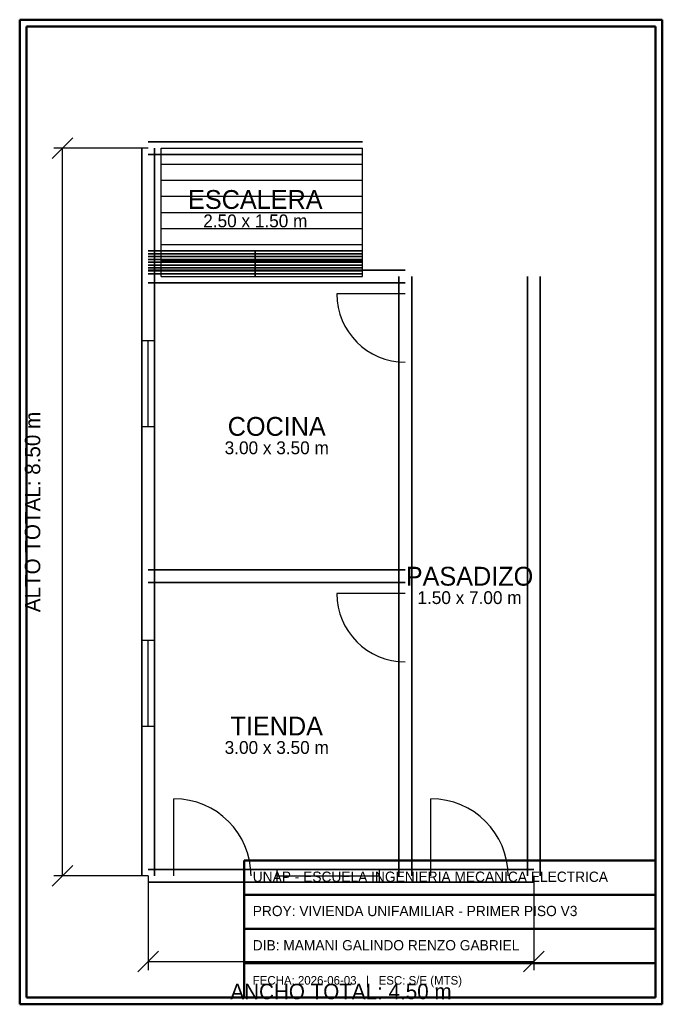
# Model space of a CAD drawing. Header units: metres. Extents: x -1.5 to 6, y -1.5 to 10.
import ezdxf
from ezdxf.enums import TextEntityAlignment as Align

# ---------------------------------------------------------------- set-up
doc = ezdxf.new("R2010")
doc.units = ezdxf.units.M
for name, color, linetype, true_color in [('COTAS', 8, 'Continuous', 0x666666), ('ESCALERAS', 7, 'Continuous', 0x000000), ('PUERTAS', 7, 'Continuous', 0x000000), ('TEXTOS', 7, 'Continuous', 0x000000), ('VENTANAS', 7, 'Continuous', 0x000000)]:
    doc.layers.add(name, color=color, linetype=linetype, true_color=true_color)
doc.layers.add('MARCO', color=7, linetype='Continuous', lineweight=50, true_color=0x000000)
doc.layers.add('MUROS', color=7, linetype='Continuous', lineweight=35, true_color=0x000000)

msp = doc.modelspace()

# ---------------------------------------------------------------- linework, layer by layer
at = {"layer": 'COTAS'}
for p, q in [((-1.12, 8.38), (-0.88, 8.62)), ((0, 8.5), (-1.1, 8.5)), ((-1, 0), (-1, 8.5)), ((-1.12, -0.12), (-0.88, 0.12)), ((0, 0), (-1.1, 0)), ((0, 0), (0, -1.1)), ((4.5, 0), (4.5, -1.1)), ((-0.12, -1.12), (0.12, -0.88)), ((4.38, -1.12), (4.62, -0.88)), ((0, -1), (4.5, -1))]:
    msp.add_line(p, q, dxfattribs=at)
at = {"layer": 'ESCALERAS'}
for p, q in [((0.15, 7), (0.15, 8.5)), ((0.15, 8.5), (2.5, 8.5)), ((2.5, 7), (2.5, 8.5)), ((0.15, 8.312), (2.5, 8.312)), ((0.15, 8.125), (2.5, 8.125)), ((0.15, 7.938), (2.5, 7.938)), ((0.15, 7.75), (2.5, 7.75)), ((0.15, 7.562), (2.5, 7.562)), ((0.15, 7.375), (2.5, 7.375)), ((0.15, 7.188), (2.5, 7.188)), ((0.15, 7), (2.5, 7))]:
    msp.add_line(p, q, dxfattribs=at)
at = {"layer": 'MARCO'}
for p, q in [((6, 10), (-1.5, 10)), ((-1.5, 10), (-1.5, -1.5)), ((5.92, 9.92), (-1.42, 9.92)), ((-1.42, 9.92), (-1.42, -1.42)), ((5.92, -1.42), (5.92, 9.92)), ((6, -1.5), (6, 10)), ((1.12, -1.42), (1.12, 0.18)), ((1.12, 0.18), (5.92, 0.18)), ((1.12, -0.22), (5.92, -0.22)), ((1.12, -0.62), (5.92, -0.62)), ((1.12, -1.02), (5.92, -1.02)), ((-1.42, -1.42), (5.92, -1.42)), ((-1.5, -1.5), (6, -1.5))]:
    msp.add_line(p, q, dxfattribs=at)
at = {"layer": 'MUROS'}
for p, q in [((0, 8.575), (2.5, 8.575)), ((-0.075, 7), (-0.075, 8.5)), ((0, 8.425), (2.5, 8.425)), ((0.075, 7), (0.075, 8.5)), ((0, 7.3), (2.5, 7.3)), ((0, 7.267), (1.25, 7.267)), ((1.25, 7), (1.25, 7.3)), ((1.25, 7.267), (2.5, 7.267)), ((0, 7.233), (1.25, 7.233)), ((0, 7.2), (1.25, 7.2)), ((0, 7.167), (1.25, 7.167)), ((0, 7.133), (1.25, 7.133)), ((1.25, 7.233), (2.5, 7.233)), ((1.25, 7.2), (2.5, 7.2)), ((1.25, 7.167), (2.5, 7.167)), ((1.25, 7.133), (2.5, 7.133)), ((0, 7.1), (1.25, 7.1)), ((0, 7.075), (3, 7.075)), ((0, 7.075), (2.5, 7.075)), ((0, 7.067), (1.25, 7.067)), ((0, 7.033), (1.25, 7.033)), ((1.25, 7.1), (2.5, 7.1)), ((1.25, 7.067), (2.5, 7.067)), ((1.25, 7.033), (2.5, 7.033)), ((-0.075, 3.5), (-0.075, 7)), ((0, 6.925), (3, 6.925)), ((0, 6.925), (2.5, 6.925)), ((0.075, 3.5), (0.075, 7)), ((2.925, 3.5), (2.925, 7)), ((2.925, 0), (2.925, 7)), ((3.075, 3.5), (3.075, 7)), ((3.075, 0), (3.075, 7)), ((4.425, 0), (4.425, 7)), ((4.575, 0), (4.575, 7)), ((0, 3.575), (3, 3.575)), ((-0.075, 0), (-0.075, 3.5)), ((0.075, 0), (0.075, 3.5)), ((2.925, 0), (2.925, 3.5)), ((3.075, 0), (3.075, 3.5)), ((0, 3.425), (3, 3.425)), ((0, 0.075), (3, 0.075)), ((3, 0.075), (4.5, 0.075)), ((0, -0.075), (3, -0.075)), ((3, -0.075), (4.5, -0.075))]:
    msp.add_line(p, q, dxfattribs=at)
at = {"layer": 'PUERTAS'}
for p, q in [((3, 6.8), (2.2, 6.8)), ((3, 3.3), (2.2, 3.3)), ((0.3, 0), (0.3, 0.9)), ((3.3, 0), (3.3, 0.9))]:
    msp.add_line(p, q, dxfattribs=at)
for centre, radius, start, end in [((3, 6.8), 0.8, 180, 270), ((3, 3.3), 0.8, 180, 270), ((0.3, 0), 0.9, 0, 90), ((3.3, 0), 0.9, 0, 90)]:
    msp.add_arc(centre, radius, start, end, dxfattribs=at)
at = {"layer": 'VENTANAS'}
for p, q in [((0.075, 6.25), (-0.075, 6.25)), ((-0.075, 6.25), (-0.075, 5.25)), ((0, 5.25), (0, 6.25)), ((0.075, 5.25), (0.075, 6.25)), ((-0.075, 5.25), (0.075, 5.25)), ((0.075, 2.75), (-0.075, 2.75)), ((-0.075, 2.75), (-0.075, 1.75)), ((0, 1.75), (0, 2.75)), ((0.075, 1.75), (0.075, 2.75)), ((-0.075, 1.75), (0.075, 1.75)), ((2.7, 0.075), (1.5, 0.075)), ((1.5, 0.075), (1.5, -0.075)), ((1.5, 0), (2.7, 0)), ((2.7, -0.075), (2.7, 0.075)), ((1.5, -0.075), (2.7, -0.075))]:
    msp.add_line(p, q, dxfattribs=at)

# ---------------------------------------------------------------- texts
at = {"layer": 'COTAS'}
msp.add_text('ALTO TOTAL: 8.50 m', height=0.18, rotation=90, dxfattribs=at).set_placement((-1.35, 4.25), align=Align.MIDDLE_CENTER)
msp.add_text('ANCHO TOTAL: 4.50 m', height=0.18, dxfattribs=at).set_placement((2.25, -1.35), align=Align.MIDDLE_CENTER)
at = {"layer": 'TEXTOS'}
for s, height, p in [('ESCALERA', 0.22, (1.25, 7.9)), ('2.50 x 1.50 m', 0.15, (1.25, 7.65)), ('COCINA', 0.22, (1.5, 5.25)), ('3.00 x 3.50 m', 0.15, (1.5, 5)), ('PASADIZO', 0.22, (3.75, 3.5)), ('1.50 x 7.00 m', 0.15, (3.75, 3.25)), ('TIENDA', 0.22, (1.5, 1.75)), ('3.00 x 3.50 m', 0.15, (1.5, 1.5))]:
    msp.add_text(s, height=height, dxfattribs=at).set_placement(p, align=Align.MIDDLE_CENTER)
for s, height, p in [('UNAP - ESCUELA INGENIERIA MECANICA ELECTRICA', 0.12, (1.22, -0.07)), ('PROY: VIVIENDA UNIFAMILIAR - PRIMER PISO V3', 0.12, (1.22, -0.47)), ('DIB: MAMANI GALINDO RENZO GABRIEL', 0.12, (1.22, -0.87)), ('FECHA: 2026-06-03   |   ESC: S/E (MTS)', 0.1, (1.22, -1.27))]:
    msp.add_text(s, height=height, dxfattribs=at).set_placement(p)

doc.saveas('drawing.dxf')
